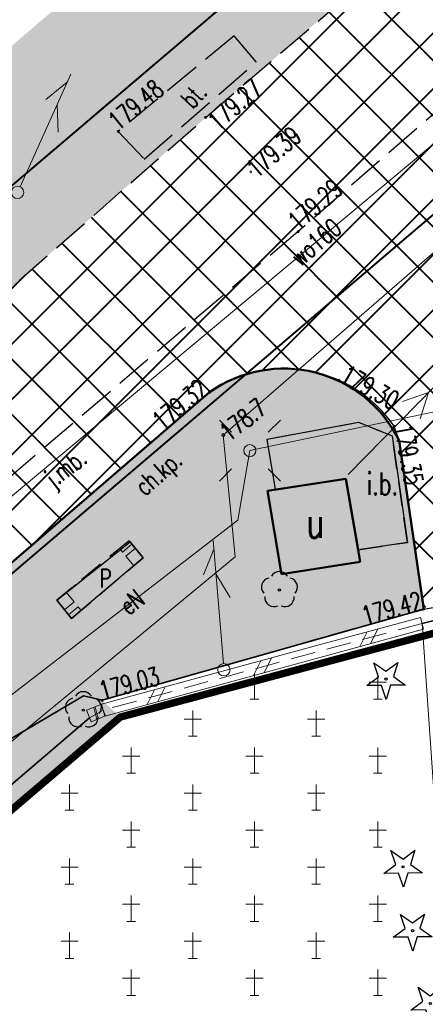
# Model space of a CAD drawing. Header units: metres. Extents: x 7429064 to 7430889, y 5709479 to 5710355.
# Tile 26 of 56: x 7429612 to 7429629, y 5709922 to 5709962. Entities that reach past the tile are written whole.
import ezdxf
from ezdxf.enums import TextEntityAlignment as Align
from ezdxf.lldxf.tags import DXFTag

# ---------------------------------------------------------------- set-up
doc = ezdxf.new("R2010")
doc.units = ezdxf.units.M
for name, pattern in [('1', [0]), ('12', [3, 1, -1, 0, -1]), ('2_BUIB12_02', [0]), ('2_KTCR02', [1.5, 1, -0.5]), ('2_KTJZ01', [2, 1.5, -0.5]), ('2_KTKR01', [0]), ('2_KTPL01', [2, 1.5, -0.5]), ('2_PTCM', [1.5, 1, -0.5]), ('3_1', [0]), ('3_14', [1, -1]), ('3_BUIB12_03', [0]), ('3_EGBU_A', [0]), ('3_KTCR02', [1.5, 1, -0.5]), ('3_KTJZ01', [2, 1.5, -0.5]), ('3_KTKR01', [0]), ('3_KTPL01', [2, 1.5, -0.5]), ('3_PTCM', [1.5, 1, -0.5]), ('4_SUPE_01', [0]), ('4_SUPT_01', [0]), ('4_SUPW_01', [0]), ('7_1', [0]), ('7_SUPE_01', [0]), ('7_SUPT_01', [0]), ('7_SUPW_01', [0]), ('8_SUPT_01', [0]), ('DASHDOT2', [0.5, 0.25, -0.125, 0, -0.125]), ('HIDDEN', [0.375, 0.25, -0.125])]:
    doc.linetypes.add(name, pattern=pattern)
doc.layers.add('_1_X-REFY', color=7, linetype='Continuous')
for name, color, linetype, lineweight in [('_aJEZDNIA_KOSTKA_KAM', 134, 'Continuous', 40), ('_aKRAW_BET_KAM', 1, 'Continuous', 50), ('_aOBRZ_BET_KAM', 86, 'Continuous', 35), ('_aZIELENIEC_USUŃ', 3, 'DASHDOT2', 20), ('_D_03_ROZBIORKI OBIEKTOW', 6, '_LIKWIDACJA', 30), ('_D_7_TEREN NIEZBEDNY DLA OB_BUD', 252, 'HIDDEN', 50), ('BUIB_E_T_5', 252, 'Continuous', 15), ('BUIB_E_T_6', 252, 'Continuous', 18), ('BUIB_L_1', 252, 'Continuous', 18), ('BUIB_L_10', 252, '2_BUIB12_02', 25), ('BUIB_L_9', 252, 'Continuous', 18), ('EGBB_E_T_0', 252, 'Continuous', 20), ('EGBB_L_0', 252, '3_EGBU_A', 50), ('GMINA_L_0', 252, '12', 35), ('KTCR_E_T_1', 252, 'Continuous', 15), ('KTCR_L_1', 252, '2_KTCR02', 30), ('KTJZ_L_0', 252, '2_KTJZ01', 30), ('KTKR_L_0', 252, '2_KTKR01', 30), ('KTOK_L_4', 252, 'Continuous', 35), ('KTPL_E_T_0', 252, 'Continuous', 15), ('KTPL_L_0', 252, '2_KTPL01', 30), ('OBOP_T_0', 82, 'Continuous', 30), ('OBOP_T_1', 82, 'Continuous', 30), ('PTCM_L_0', 252, '2_PTCM', 18), ('RTPW_T_1', 252, 'Continuous', 15), ('SUPE_E_T_3', 252, 'Continuous', 15), ('SUPE_L_3', 252, '4_SUPE_01', 18), ('SUPM_T_0', 252, 'Continuous', 15), ('SUPT_L_0', 252, '4_SUPT_01', 18), ('SUPT_L_0_a', 252, '8_SUPT_01', 18), ('SUPW_E_T_0', 252, 'Continuous', 15), ('SUPW_L_0', 252, '4_SUPW_01', 18), ('SUSM_T_0', 252, 'Continuous', 18), ('SUSM_T_3', 252, 'Continuous', 18), ('SUTT_T_0', 252, 'Continuous', 18)]:
    doc.layers.add(name, color=color, linetype=linetype, lineweight=lineweight)
doc.layers.add('DZIALKA_L_0', color=7, linetype='1', lineweight=40, true_color=0x008000)
doc.styles.add('LINIE', font='simplex.shx')
doc.styles.get("Standard").update_dxf_attribs({"font": 'simplex.shx'})
tags = doc.linetypes.add('_LIKWIDACJA', pattern='A,0,-3,["x",LINIE,S=2.54,R=0,X=-2.54,Y=-0.9],-3', length=6).pattern_tags.tags
tags[6] = DXFTag(74, 10)
pattern_1 = [(44.99999999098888, (0, 0), (0.8485281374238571, -1.334512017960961e-10), [0.5, -0.7000000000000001]), (44.99999999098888, (0.212132, -3.33627950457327e-11), (0.8485281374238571, -1.334512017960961e-10), [0.2, -1]), (44.99999999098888, (3.33627950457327e-11, 0.212132), (0.8485281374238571, -1.334512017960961e-10), [0.2, -1])]

# ---------------------------------------------------------------- blocks, each defined once
blk = doc.blocks.new('3_OBOP02_01')
at = {"linetype": 'Continuous'}
blk.add_circle((0, 0), 0.045, dxfattribs=at)
for centre, radius, start, end in [((-0.3566585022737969, 0.1158924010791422), 0.375, 102.1444654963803, 221.8600234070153), ((0, 0.3750563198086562), 0.3750000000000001, 30.14012428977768, 149.8598757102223), ((0.3566585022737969, 0.1158924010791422), 0.375, 318.1399765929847, 77.85553450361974), ((-0.2204041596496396, -0.3033835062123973), 0.3750000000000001, 174.1481822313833, 293.8542284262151), ((0.2204041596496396, -0.3033835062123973), 0.3750000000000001, 246.145771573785, 5.851817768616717)]:
    blk.add_arc(centre, radius, start, end, dxfattribs=at)
blk = doc.blocks.new('3_OBOP01_01')
at = {"linetype": 'Continuous'}
for p, q in [((-0.3012, 0.09375), (-0.4937, 0.6621)), ((-0.4937, 0.6621), (-0.0039, 0.31545)), ((-0.0039, 0.31545), (0.4771, 0.67415)), ((0.4771, 0.67415), (0.2988, 0.1012)), ((-0.78225, -0.26495), (-0.3012, 0.09375)), ((0.2988, 0.1012), (0.7886, -0.24545)), ((-0.18225, -0.2575), (-0.78225, -0.26495)), ((0.01025, -0.82585), (-0.18225, -0.2575)), ((0.1886, -0.2529), (0.01025, -0.82585)), ((0.7886, -0.24545), (0.1886, -0.2529))]:
    blk.add_line(p, q, dxfattribs=at)
blk.add_circle((0, 0), 0.045, dxfattribs=at)
blk = doc.blocks.new('3_PTCM01')
at = {"linetype": 'Continuous'}
for p, q in [((0, 0.525), (0, -0.525)), ((0.35, 0.175), (-0.35, 0.175)), ((-0.175, -0.525), (0.175, -0.525))]:
    blk.add_line(p, q, dxfattribs=at)
blk = doc.blocks.new('3_RTPW02')
at = {"linetype": 'Continuous'}
blk.add_circle((0, 0), 0.045, dxfattribs=at)
blk = doc.blocks.new('7_SUSM04_01')
at = {"linetype": 'Continuous'}
blk.add_circle((0, 0), 0.25, dxfattribs=at)
blk = doc.blocks.new('7_SUSM01')
at = {"linetype": 'Continuous'}
for p, q in [((-0.7424899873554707, 0.7424899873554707), (-1.237459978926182, 1.237459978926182)), ((0.7424899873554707, 0.7424899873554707), (1.237459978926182, 1.237459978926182)), ((-0.7424899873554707, -0.7424899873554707), (-1.237459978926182, -1.237459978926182)), ((0.7424899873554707, -0.7424899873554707), (1.237459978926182, -1.237459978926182))]:
    blk.add_line(p, q, dxfattribs=at)
blk.add_circle((0, 0), 0.2449999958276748, dxfattribs=at)
blk = doc.blocks.new('7_SUPS01_07')
at = {"linetype": 'Continuous'}
blk.add_circle((0, 0), 0.0625, dxfattribs=at)
blk = doc.blocks.new('X-ref_MDCP_Szara')
at = {"layer": 'BUIB_L_1', "linetype": '3_1'}
for p, q in [((7429624.294331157, 5709936.857887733), (7429628.604331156, 5709938.031221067)), ((7429628.604331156, 5709938.031221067), (7429628.735668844, 5709937.548778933)), ((7429624.425668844, 5709936.3754456), (7429628.735668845, 5709937.548778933)), ((7429626.580668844, 5709936.962112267), (7429626.880331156, 5709937.561887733)), ((7429626.149668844, 5709936.844778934), (7429626.449331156, 5709937.4445544)), ((7429619.984331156, 5709935.6845544), (7429624.294331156, 5709936.857887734)), ((7429620.115668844, 5709935.202112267), (7429624.425668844, 5709936.375445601)), ((7429622.270668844, 5709935.788778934), (7429622.570331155, 5709936.3885544)), ((7429621.839668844, 5709935.671445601), (7429622.139331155, 5709936.271221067)), ((7429615.674331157, 5709934.511221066), (7429619.984331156, 5709935.6845544)), ((7429615.805668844, 5709934.028778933), (7429620.115668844, 5709935.202112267)), ((7429617.960668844, 5709934.6154456), (7429618.260331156, 5709935.215221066)), ((7429617.529668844, 5709934.498112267), (7429617.829331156, 5709935.097887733)), ((7429615.068778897, 5709934.266925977), (7429615.645825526, 5709934.501584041)), ((7429615.487946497, 5709933.897621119), (7429615.357302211, 5709934.384255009)), ((7429615.54565116, 5709933.921086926), (7429615.415006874, 5709934.407720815)), ((7429615.645825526, 5709934.501584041), (7429615.834174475, 5709934.038415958)), ((7429615.674331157, 5709934.511221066), (7429615.805668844, 5709934.028778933)), ((7429615.068778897, 5709934.266925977), (7429615.257127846, 5709933.803757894)), ((7429615.257127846, 5709933.803757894), (7429615.834174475, 5709934.038415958))]:
    blk.add_line(p, q, dxfattribs=at)
at = {"layer": 'BUIB_L_10', "linetype": '3_BUIB12_03'}
for p, q in [((7429622.39, 5709945.26), (7429626.09, 5709945.94)), ((7429626.09, 5709945.94), (7429627.46, 5709945.39)), ((7429622.73, 5709943.21), (7429622.39, 5709945.26)), ((7429627.46, 5709945.39), (7429628.08, 5709941.07)), ((7429625.58, 5709943.65), (7429622.73, 5709943.21)), ((7429626.08, 5709940.77), (7429625.58, 5709943.65)), ((7429628.08, 5709941.07), (7429626.08, 5709940.77))]:
    blk.add_line(p, q, dxfattribs=at)
at = {"layer": 'BUIB_L_9', "linetype": '3_1'}
for p, q in [((7429616.017689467, 5709940.504754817), (7429616.79, 5709941.14)), ((7429616.407256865, 5709940.818273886), (7429616.79, 5709941.14)), ((7429616.79, 5709941.14), (7429617.022, 5709940.864)), ((7429616.79, 5709941.14), (7429616.906, 5709941.001999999)), ((7429616.523256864, 5709940.680273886), (7429616.407256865, 5709940.818273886)), ((7429616.906, 5709941.001999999), (7429616.523256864, 5709940.680273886)), ((7429616.665362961, 5709940.509047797), (7429617.047205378, 5709940.831842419)), ((7429617.047205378, 5709940.831842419), (7429617.37, 5709940.45)), ((7429617.37, 5709940.45), (7429616.606315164, 5709939.804410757)), ((7429616.988157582, 5709940.127205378), (7429616.665362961, 5709940.509047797)), ((7429617.37, 5709940.45), (7429616.988157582, 5709940.127205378)), ((7429617.138, 5709940.726), (7429617.37, 5709940.45)), ((7429614.965385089, 5709939.63920753), (7429615.631534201, 5709940.187132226)), ((7429613.86, 5709938.73), (7429614.632310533, 5709939.365245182)), ((7429616.272719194, 5709939.522401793), (7429615.605527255, 5709938.958383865)), ((7429613.86, 5709938.73), (7429614.246155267, 5709939.047622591)), ((7429614.246155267, 5709939.047622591), (7429614.563777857, 5709938.661467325)), ((7429614.1, 5709938.434), (7429613.86, 5709938.73)), ((7429614.177622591, 5709938.343844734), (7429613.86, 5709938.73)), ((7429614.563777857, 5709938.661467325), (7429614.177622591, 5709938.343844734)), ((7429614.34, 5709938.138), (7429614.728377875, 5709938.45290098)), ((7429615.223684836, 5709938.635589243), (7429614.46, 5709937.99)), ((7429614.728377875, 5709938.45290098), (7429614.848377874, 5709938.30490098)), ((7429614.46, 5709937.99), (7429614.22, 5709938.286)), ((7429614.46, 5709937.99), (7429614.34, 5709938.138)), ((7429614.848377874, 5709938.30490098), (7429614.46, 5709937.99))]:
    blk.add_line(p, q, dxfattribs=at)
at = {"layer": 'DZIALKA_L_0', "linetype": '1'}
for p, q in [((7429660.24, 5709996.55), (7429435.86, 5709805.65)), ((7429408.88, 5709766.76), (7429668.8, 5709988.15))]:
    blk.add_line(p, q, dxfattribs=at)
at = {"layer": 'EGBB_L_0', "linetype": '3_EGBU_A'}
for p, q in [((7429625.58, 5709943.65), (7429622.41, 5709943.16)), ((7429626.08, 5709940.77), (7429625.58, 5709943.65)), ((7429622.41, 5709943.16), (7429622.973491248, 5709939.77791047))]:
    blk.add_line(p, q, dxfattribs=at)
at = {"layer": 'EGBB_L_0'}
for p, q in [((7429626.16, 5709940.28), (7429626.08, 5709940.77)), ((7429622.973491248, 5709939.77791047), (7429626.16, 5709940.28))]:
    blk.add_line(p, q, dxfattribs=at)
at = {"layer": 'GMINA_L_0', "linetype": '12'}
blk.add_line((7429435.86, 5709805.65), (7429660.24, 5709996.55), dxfattribs=at)
at = {"layer": 'KTCR_L_1', "linetype": '3_KTCR02'}
for p, q in [((7429620.05124842, 5709947.15434739), (7429610.85182464, 5709939.2360167)), ((7429622.39, 5709945.26), (7429626.09, 5709945.94)), ((7429626.09, 5709945.94), (7429627.46, 5709945.39)), ((7429627.73886998, 5709945.20025146), (7429627.54025246, 5709945.77709201)), ((7429622.73, 5709943.21), (7429622.39, 5709945.26)), ((7429628.08, 5709941.07), (7429627.46, 5709945.39)), ((7429628.74, 5709938.37), (7429627.73886998, 5709945.20025146)), ((7429622.41, 5709943.16), (7429622.73, 5709943.21)), ((7429622.973491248, 5709939.77791047), (7429622.41, 5709943.16)), ((7429616.79, 5709941.14), (7429613.86, 5709938.73)), ((7429617.37, 5709940.45), (7429616.79, 5709941.14)), ((7429626.08, 5709940.77), (7429628.08, 5709941.07)), ((7429626.16, 5709940.28), (7429626.08, 5709940.77)), ((7429614.46, 5709937.99), (7429617.37, 5709940.45)), ((7429626.16, 5709940.28), (7429622.973491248, 5709939.77791047)), ((7429613.86, 5709938.73), (7429614.46, 5709937.99)), ((7429628.74, 5709938.37), (7429615.7, 5709934.67)), ((7429614.94, 5709934.85), (7429607.35, 5709930.37)), ((7429615.7, 5709934.67), (7429614.94, 5709934.85))]:
    blk.add_line(p, q, dxfattribs=at)
blk.add_arc((7429623.107232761, 5709942.721815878), 5.383899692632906, 34.57495280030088, 124.5841067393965, dxfattribs=at)
at = {"layer": 'KTJZ_L_0', "linetype": '3_KTJZ01'}
for p, q in [((7429619.9, 5709958.3), (7429642.8, 5709977.93)), ((7429646.58, 5709973.58), (7429623.65, 5709953.67)), ((7429597.29, 5709938.53), (7429619.9, 5709958.3)), ((7429623.65, 5709953.67), (7429600.82, 5709934.24))]:
    blk.add_line(p, q, dxfattribs=at)
at = {"layer": 'KTKR_L_0', "linetype": '3_KTKR01'}
for p, q in [((7429620.05124842, 5709947.15434739), (7429610.85182464, 5709939.2360167)), ((7429627.73886998, 5709945.20025146), (7429627.54025246, 5709945.77709201)), ((7429628.74, 5709938.37), (7429627.73886998, 5709945.20025146))]:
    blk.add_line(p, q, dxfattribs=at)
for centre, radius, start, end in [((7429623.10723276, 5709942.721815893), 5.383899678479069, 65.9597113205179, 124.5841067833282), ((7429623.107232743, 5709942.721815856), 5.383899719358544, 34.57495284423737, 65.9597113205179)]:
    blk.add_arc(centre, radius, start, end, dxfattribs=at)
at = {"layer": 'KTOK_L_4'}
for p, q in [((7429628.67, 5709937.79), (7429630.72, 5709938.3)), ((7429609.73125, 5709929.3025), (7429615.19, 5709933.96))]:
    blk.add_line(p, q, dxfattribs=at)
at = {"layer": 'KTPL_L_0', "linetype": '3_KTPL01'}
for p, q in [((7429646.58, 5709973.58), (7429623.65, 5709953.67)), ((7429621.05, 5709961.6), (7429616.35, 5709957.73)), ((7429621.95, 5709960.55), (7429621.05, 5709961.6)), ((7429617.41, 5709956.61), (7429621.95, 5709960.55)), ((7429616.35, 5709957.73), (7429617.41, 5709956.61)), ((7429623.65, 5709953.67), (7429600.82, 5709934.24)), ((7429620.05124842, 5709947.15434739), (7429610.85182464, 5709939.2360167)), ((7429627.73886998, 5709945.20025146), (7429627.54025246, 5709945.77709201)), ((7429627.73886998, 5709945.20025146), (7429628.74, 5709938.37)), ((7429628.74, 5709938.37), (7429630.65088001, 5709938.71813574))]:
    blk.add_line(p, q, dxfattribs=at)
for centre, radius, start, end in [((7429623.10723276, 5709942.721815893), 5.383899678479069, 65.9597113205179, 124.5841067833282), ((7429623.107232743, 5709942.721815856), 5.383899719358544, 34.57495284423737, 65.9597113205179)]:
    blk.add_arc(centre, radius, start, end, dxfattribs=at)
at = {"layer": 'PTCM_L_0', "linetype": '3_PTCM'}
for p, q in [((7429628.67, 5709937.79), (7429615.74, 5709934.27)), ((7429615.19, 5709933.96), (7429584.139015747, 5709907.466762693)), ((7429615.74, 5709934.27), (7429615.19, 5709933.96))]:
    blk.add_line(p, q, dxfattribs=at)
at = {"layer": 'PTCM_L_0', "linetype": '3_14'}
blk.add_line((7429629.76726283, 5709921.99440707), (7429628.67, 5709937.79), dxfattribs=at)
at = {"layer": 'SUPE_L_3', "linetype": '7_SUPE_01'}
for p, q in [((7429621.686, 5709944.79), (7429634.65, 5709947.52)), ((7429629.180066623, 5709947.390435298), (7429625.682379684, 5709943.817455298)), ((7429628.935228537, 5709947.140326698), (7429627.878393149, 5709946.775499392)), ((7429628.935228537, 5709947.140326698), (7429628.59298915, 5709946.075962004)), ((7429621.2, 5709941.97), (7429621.686, 5709944.79)), ((7429596.75, 5709923.11), (7429621.2, 5709941.97))]:
    blk.add_line(p, q, dxfattribs=at)
at = {"layer": 'SUPT_L_0', "linetype": '7_SUPT_01'}
for p, q in [((7429620.61, 5709945.42), (7429663.5, 5709982.64)), ((7429621.09, 5709940.49), (7429620.61, 5709945.42)), ((7429620.199402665, 5709941.14147914), (7429620.619019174, 5709936.159118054)), ((7429620.228775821, 5709940.792713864), (7429619.814463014, 5709939.754279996)), ((7429588.15, 5709913.29), (7429621.09, 5709940.49)), ((7429620.312699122, 5709939.796241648), (7429620.894858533, 5709938.841731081))]:
    blk.add_line(p, q, dxfattribs=at)
at = {"layer": 'SUPT_L_0_a', "linetype": '8_SUPT_01'}
for p, q in [((7429612.372809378, 5709955.487882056), (7429614.428996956, 5709960.045523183)), ((7429613.418062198, 5709959.020578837), (7429614.285063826, 5709959.726488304)), ((7429613.918352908, 5709957.697813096), (7429613.87382631, 5709958.814960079))]:
    blk.add_line(p, q, dxfattribs=at)
at = {"layer": 'SUPW_L_0', "linetype": '7_SUPW_01'}
blk.add_line((7429593.18, 5709927.23), (7429658.72, 5709981.89), dxfattribs=at)
at = {"layer": 'SUPW_L_0', "linetype": '7_1'}
blk.add_line((7429593.18, 5709927.23), (7429658.72, 5709981.89), dxfattribs=at)
at = {"layer": 'OBOP_T_0'}
for p in [(7429627.20889324, 5709935.53102117), (7429627.90346208, 5709927.91842379), (7429628.28885558, 5709925.33007922), (7429629.005, 5709922.38)]:
    blk.add_blockref('3_OBOP01_01', p, dxfattribs=at)
at = {"layer": 'OBOP_T_1'}
for p in [(7429622.88929048, 5709939.14357498), (7429614.9393206, 5709934.26988518)]:
    blk.add_blockref('3_OBOP02_01', p, dxfattribs=at)
at = {"layer": 'PTCM_L_0'}
for p in [(7429621.88233603, 5709935.23559749), (7429626.88233603, 5709935.23559749), (7429619.38233603, 5709933.73559749), (7429624.38233603, 5709933.73559749), (7429616.88233603, 5709932.23559749), (7429621.88233603, 5709932.23559749), (7429626.88233603, 5709932.23559749), (7429614.38233603, 5709930.73559749), (7429619.38233603, 5709930.73559749), (7429624.38233603, 5709930.73559749), (7429616.88233603, 5709929.23559749), (7429621.88233603, 5709929.23559749), (7429626.88233603, 5709929.23559749), (7429614.38233603, 5709927.73559749), (7429619.38233603, 5709927.73559749), (7429624.38233603, 5709927.73559749), (7429616.88233603, 5709926.23559749), (7429621.88233603, 5709926.23559749), (7429626.88233603, 5709926.23559749), (7429614.38233603, 5709924.73559749), (7429619.38233603, 5709924.73559749), (7429624.38233603, 5709924.73559749), (7429616.88233603, 5709923.23559749), (7429621.88233603, 5709923.23559749), (7429626.88233603, 5709923.23559749)]:
    blk.add_blockref('3_PTCM01', p, dxfattribs=at)
at = {"layer": 'RTPW_T_1'}
for p in [(7429619.9, 5709958.3), (7429616.35, 5709957.73), (7429621.73, 5709956.09), (7429623.65, 5709953.67), (7429625.30052, 5709947.63871195), (7429620.05124842, 5709947.15434739), (7429627.54025246, 5709945.77709201), (7429628.74, 5709938.37), (7429615.7, 5709934.67)]:
    blk.add_blockref('3_RTPW02', p, dxfattribs=at)
at = {"layer": 'SUPM_T_0'}
blk.add_blockref('7_SUSM04_01', (7429612.27, 5709955.26), dxfattribs=at)
at = {"layer": 'SUSM_T_0'}
blk.add_blockref('7_SUSM01', (7429621.69, 5709944.79), dxfattribs=at)
at = {"layer": 'SUSM_T_3'}
blk.add_blockref('7_SUSM04_01', (7429620.64, 5709935.91), dxfattribs=at)
at = {"layer": 'SUTT_T_0'}
blk.add_blockref('7_SUPS01_07', (7429620.61, 5709945.42), dxfattribs=at)
at = {"layer": 'BUIB_E_T_5', "width": 0.7}
blk.add_text('P', height=0.75, dxfattribs=at).set_placement((7429615.836953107, 5709939.612793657), align=Align.MIDDLE)
at = {"layer": 'BUIB_E_T_6', "width": 0.7}
blk.add_text('i.b.', height=0.8999999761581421, dxfattribs=at).set_placement((7429626.429727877, 5709943.447740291), align=Align.MIDDLE_LEFT)
at = {"layer": 'EGBB_E_T_0', "width": 0.7}
blk.add_text('u', height=1.25, dxfattribs=at).set_placement((7429624.34200525, 5709941.885266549), align=Align.MIDDLE)
at = {"layer": 'KTCR_E_T_1', "width": 0.7}
blk.add_text('ch.kp.', height=0.75, rotation=41.55234738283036, dxfattribs=at).set_placement((7429618.0538925, 5709943.79912282), align=Align.MIDDLE)
at = {"layer": 'KTPL_E_T_0', "width": 0.7}
for s, rotation, p in [('bt.', 46.16914545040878, (7429619.41051536, 5709959.19827494)), ('j.mb.', 37.81574213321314, (7429614.273158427, 5709944.013858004))]:
    blk.add_text(s, height=0.75, rotation=rotation, dxfattribs=at).set_placement(p, align=Align.MIDDLE)
at = {"layer": 'RTPW_T_1', "width": 0.7}
for s, rotation, p in [('179.48', 39.50905531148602, (7429616.35, 5709957.73)), ('179.29', 40.96760122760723, (7429623.65, 5709953.67)), ('179.30', 330.4612486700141, (7429625.30052, 5709947.63871195)), ('179.35', 280.6037295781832, (7429627.54025246, 5709945.77709201)), ('179.03', 14.95840479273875, (7429615.7, 5709934.67))]:
    blk.add_text(s, height=0.75, rotation=rotation, dxfattribs=at).set_placement(p)
blk.add_text('179.27', height=0.75, rotation=40.60336089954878, dxfattribs=at).set_placement((7429619.9, 5709958.3), align=Align.TOP_LEFT)
blk.add_text('179.39', height=0.75, rotation=40.94921435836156, dxfattribs=at).set_placement((7429621.73, 5709956.09), align=Align.MIDDLE_LEFT)
for s, rotation, p in [('179.32', 39.2594255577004, (7429620.05124842, 5709947.15434739)), ('179.42', 15.36351697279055, (7429628.74, 5709938.37))]:
    blk.add_text(s, height=0.75, rotation=rotation, dxfattribs=at).set_placement(p, align=Align.RIGHT)
at = {"layer": 'SUPE_E_T_3', "width": 0.7}
blk.add_text('eN', height=0.75, rotation=37.64553381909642, dxfattribs=at).set_placement((7429616.90641459, 5709938.65805641), align=Align.MIDDLE)
at = {"layer": 'SUPW_E_T_0', "width": 0.7}
blk.add_text('wo160', height=0.75, rotation=39.82791586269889, dxfattribs=at).set_placement((7429624.36666725, 5709953.23950918), align=Align.MIDDLE)
at = {"layer": 'SUTT_T_0', "width": 0.7}
blk.add_text('178.7', height=0.75, rotation=37.892349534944, dxfattribs=at).set_placement((7429620.61, 5709945.42), align=Align.MIDDLE_LEFT)

msp = doc.modelspace()

# ---------------------------------------------------------------- hatches: boundary and pattern name
at = {"layer": '_aJEZDNIA_KOSTKA_KAM'}
h = msp.add_hatch(dxfattribs=at)
h.set_pattern_fill('ANSI37', color=256, scale=0.5, angle=-9.011122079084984e-09)
h.set_pattern_definition([(44.99999999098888, (0, 0), (-1.122532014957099, 1.122532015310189), []), (134.9999999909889, (0, 0), (-1.122532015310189, -1.122532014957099), [])])
edge = h.paths.add_edge_path()
edge.add_line((7429592.12, 5709927), (7429593.824960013, 5709925.936907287))
edge.add_line((7429593.824960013, 5709925.936907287), (7429594.340000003, 5709927.290000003))
edge.add_line((7429594.340000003, 5709927.290000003), (7429610.88593046, 5709939.265373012))
edge.add_line((7429610.88593046, 5709939.265373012), (7429620.051248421, 5709947.154347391))
edge.add_arc((7429623.065855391, 5709942.915123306), 5.201814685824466, 26.058870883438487, 125.41748274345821, ccw=False)
edge.add_line((7429627.73886998, 5709945.20025146), (7429628.733473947, 5709938.41452427))
edge.add_line((7429628.733473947, 5709938.41452427), (7429636.109617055, 5709939.69628593))
edge.add_line((7429636.109617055, 5709939.69628593), (7429632.643889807, 5709954.416377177))
edge.add_arc((7429636.936475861, 5709955.134482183), 4.352237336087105, 122.62528015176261, 189.4970455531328, ccw=False)
edge.add_line((7429634.59, 5709958.8), (7429657.029989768, 5709978.124751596))
edge.add_arc((7429664.58937796, 5709978.879201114), 7.596943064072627, 132.938191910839, 185.6994166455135, ccw=False)
edge.add_line((7429659.41427188, 5709984.44083945), (7429669.51, 5709993.15))
edge.add_line((7429669.51, 5709993.15), (7429691.93, 5710012.33))
edge.add_line((7429691.93, 5710012.33), (7429715.16, 5710032.17))
edge.add_line((7429715.16, 5710032.17), (7429737.95, 5710051.59))
edge.add_line((7429737.95, 5710051.59), (7429760.82, 5710071.04))
edge.add_line((7429760.82, 5710071.04), (7429783.6, 5710090.37))
edge.add_line((7429783.6, 5710090.37), (7429806.63, 5710109.92))
edge.add_line((7429806.63, 5710109.92), (7429826.56, 5710126.88))
edge.add_line((7429826.56, 5710126.88), (7429828.56, 5710128.54))
edge.add_line((7429828.56, 5710128.54), (7429836.26, 5710135.25))
edge.add_line((7429836.26, 5710135.25), (7429850.120281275, 5710146.752233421))
edge.add_line((7429850.120281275, 5710146.752233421), (7429846.155967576, 5710151.523859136))
edge.add_line((7429846.155967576, 5710151.523859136), (7429845.61, 5710151.08))
edge.add_line((7429845.61, 5710151.08), (7429825.38, 5710133.7))
edge.add_line((7429825.38, 5710133.7), (7429802.62, 5710114.32))
edge.add_line((7429802.62, 5710114.32), (7429779.71, 5710094.98))
edge.add_line((7429779.71, 5710094.98), (7429756.74, 5710075.42))
edge.add_line((7429756.74, 5710075.42), (7429734.06, 5710056.12))
edge.add_line((7429734.06, 5710056.12), (7429710.93, 5710036.44))
edge.add_line((7429710.93, 5710036.44), (7429687.8, 5710017.54))
edge.add_line((7429687.8, 5710017.54), (7429686.917194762, 5710016.76188767))
edge.add_line((7429686.917194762, 5710016.76188767), (7429665.37, 5709997.77))
edge.add_line((7429665.37, 5709997.77), (7429642.8, 5709977.93))
edge.add_line((7429642.8, 5709977.93), (7429619.9, 5709958.3))
edge.add_line((7429619.9, 5709958.3), (7429597.29, 5709938.53))
edge.add_line((7429597.29, 5709938.53), (7429574.65, 5709918.88))
edge.add_line((7429574.65, 5709918.88), (7429552.03, 5709899.39))
edge.add_line((7429552.03, 5709899.39), (7429529.05, 5709879.87))
edge.add_line((7429529.05, 5709879.87), (7429506.56, 5709860.17))
edge.add_line((7429506.56, 5709860.17), (7429483.74, 5709840.87))
edge.add_line((7429483.74, 5709840.87), (7429460.73, 5709821.22))
edge.add_line((7429460.73, 5709821.22), (7429437.99, 5709801.8))
edge.add_line((7429437.99, 5709801.8), (7429414.99, 5709782.12))
edge.add_line((7429414.99, 5709782.12), (7429392.27, 5709762.91))
edge.add_line((7429392.27, 5709762.91), (7429369.53, 5709743.52))
edge.add_line((7429369.53, 5709743.52), (7429346.53, 5709723.92))
edge.add_line((7429346.53, 5709723.92), (7429323.43, 5709704.88))
edge.add_line((7429323.43, 5709704.88), (7429311.67, 5709696.57))
edge.add_line((7429311.67, 5709696.57), (7429298.95, 5709689.48))
edge.add_line((7429298.95, 5709689.48), (7429285.66, 5709683.98))
edge.add_line((7429285.66, 5709683.98), (7429272.11, 5709678.71))
edge.add_line((7429272.11, 5709678.71), (7429244.04, 5709668.13))
edge.add_line((7429244.04, 5709668.13), (7429240.334306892, 5709666.768483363))
edge.add_line((7429240.334306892, 5709666.768483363), (7429242.158576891, 5709661.925551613))
edge.add_line((7429242.158576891, 5709661.925551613), (7429245.41, 5709663.13))
edge.add_line((7429245.41, 5709663.13), (7429273.94, 5709673.32))
edge.add_line((7429273.94, 5709673.32), (7429288.64, 5709678.65))
edge.add_line((7429288.64, 5709678.65), (7429301.05, 5709684.05))
edge.add_line((7429301.05, 5709684.05), (7429314.78, 5709691.65))
edge.add_line((7429314.78, 5709691.65), (7429327.24, 5709700.43))
edge.add_line((7429327.24, 5709700.43), (7429350.04, 5709719.88))
edge.add_line((7429350.04, 5709719.88), (7429372.8, 5709739.82))
edge.add_line((7429372.8, 5709739.82), (7429395.23, 5709758.92))
edge.add_line((7429395.23, 5709758.92), (7429418.51, 5709778.57))
edge.add_line((7429418.51, 5709778.57), (7429441.05, 5709797.87))
edge.add_line((7429441.05, 5709797.87), (7429463.98, 5709817.21))
edge.add_line((7429463.98, 5709817.21), (7429487.22, 5709837.17))
edge.add_line((7429487.22, 5709837.17), (7429509.69, 5709856.19))
edge.add_line((7429509.69, 5709856.19), (7429532.61, 5709875.86))
edge.add_line((7429532.61, 5709875.86), (7429555.27, 5709895.38))
edge.add_line((7429555.27, 5709895.38), (7429578.03, 5709914.93))
edge.add_line((7429578.03, 5709914.93), (7429592.12, 5709927))
at = {"layer": '_aOBRZ_BET_KAM'}
h = msp.add_hatch(dxfattribs=at)
h.set_pattern_fill('SQUARE', color=256, scale=0.2, angle=45)
h.set_pattern_definition([(45, (0, 0), (-0.4490128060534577, 0.4490128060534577), [0.635, -0.635]), (135, (0, 0), (-0.4490128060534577, -0.4490128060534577), [0.635, -0.635])])
h.paths.add_polyline_path([(7429627.73886998, 5709945.20025146, 0.4629049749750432), (7429620.051248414, 5709947.154347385), (7429610.85182464, 5709939.2360167), (7429601.99, 5709932.78), (7429594.339999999, 5709927.29, 0.2003880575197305), (7429593.809961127, 5709926.300146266, 0.2315685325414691), (7429594.297030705, 5709925.061529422), (7429596.16, 5709923.08), (7429582.04, 5709911.09), (7429579.99, 5709909.35), (7429566.34, 5709897.65), (7429564.3, 5709895.97), (7429554.24, 5709887.33), (7429547.82, 5709881.85), (7429536.08, 5709871.83), (7429534.33387725, 5709870.45983811), (7429532.23558012, 5709868.67748365), (7429532.12578084, 5709868.47735134), (7429512.65, 5709851.89), (7429507.64558764, 5709847.73988706), (7429506.45, 5709846.58), (7429504.4, 5709844.89), (7429498.40322301, 5709839.75950506), (7429490.7, 5709833.22), (7429478.49921237, 5709823.00718353), (7429476.3709754, 5709821.16479242), (7429476.07129772, 5709820.83444968), (7429466.86877871, 5709813.00412206), (7429460.80360055, 5709807.94732418), (7429457.6462998, 5709805.13377), (7429448.31394828, 5709797.13329143), (7429447.30462491, 5709796.41217044), (7429445.12638405, 5709794.56972678), (7429443.95, 5709793.46), (7429417.59875735, 5709771.14883287), (7429410.91415888, 5709765.49133328), (7429408.60602301, 5709763.5387438), (7429409.30778848, 5709761.89934035), (7429411.97556478, 5709764.22233896), (7429418.83010284, 5709769.95002294), (7429421.341302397, 5709772.061091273), (7429423.16, 5709773.59), (7429430.704715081, 5709779.980799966), (7429431.62977915, 5709780.7643815), (7429440.154070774, 5709787.974814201), (7429447.89659106, 5709794.57263478), (7429449.346479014, 5709795.813440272), (7429458.653726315, 5709803.778527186), (7429475.94378464, 5709818.44411192), (7429477.18275951, 5709819.51550384), (7429488.17385546, 5709828.8378361), (7429499.472397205, 5709838.456189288), (7429508.78700984, 5709846.46097618), (7429518.16945783, 5709854.37149922), (7429537.21, 5709870.45), (7429552.37, 5709883.47), (7429559.88, 5709889.87), (7429582.89, 5709909.51), (7429597.37457841, 5709921.8700682), (7429607.35, 5709930.37), (7429614.94, 5709934.85), (7429615.7, 5709934.67), (7429628.74, 5709938.37)])
h.paths.add_polyline_path([(7429610.800065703, 5709936.02183716), (7429603.28, 5709930.71), (7429598.519347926, 5709927.312056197, -0.2278146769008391), (7429595.49926933, 5709927.16887369), (7429602.37, 5709932.09), (7429611.468570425, 5709938.56660721, -0.3579752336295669)], flags=16)
at = {"layer": '_aZIELENIEC_USUŃ'}
h = msp.add_hatch(dxfattribs=at)
h.set_pattern_fill('GOST_GLASS', color=256, scale=0.1, angle=-9.011122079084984e-09)
h.set_pattern_definition(pattern_1)
h.paths.add_polyline_path([(7429779.71, 5710094.98), (7429802.62, 5710114.32), (7429825.38, 5710133.7), (7429836.536248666, 5710143.284557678), (7429832.683625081, 5710147.768940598), (7429817.639926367, 5710135.041849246), (7429807.072882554, 5710127.149931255), (7429792.226078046, 5710114.589414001), (7429787.645431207, 5710110.714149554), (7429745.488354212, 5710075.048919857), (7429742.575376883, 5710070.750715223), (7429737.994730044, 5710066.875450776), (7429733.273295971, 5710064.714881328), (7429730.023122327, 5710061.965208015), (7429723.152151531, 5710056.152310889), (7429708.541998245, 5710043.79200249), (7429705.63880897, 5710039.503959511), (7429701.018120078, 5710035.675329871), (7429696.38977069, 5710033.393566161), (7429670.824134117, 5710011.512872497, -0.03109876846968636), (7429668.5214204, 5710009.777873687), (7429663.871844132, 5710006.70808353, -0.0707233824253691), (7429659.877834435, 5710004.816441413), (7429654.26868161, 5710003.074502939, 0.1020465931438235), (7429644.967675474, 5709997.938870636), (7429633.493234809, 5709988.11831638), (7429620.221269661, 5709969.44612355), (7429616.276596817, 5709964.827629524), (7429495.944556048, 5709861.839835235), (7429436.082403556, 5709811.047120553), (7429430.492772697, 5709806.304348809), (7429331.241515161, 5709722.09019018, -0.06814523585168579), (7429283.150911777, 5709691.432311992), (7429269.637280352, 5709685.611905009), (7429250.579198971, 5709677.923612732), (7429243.69330072, 5709669.592473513), (7429240.472463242, 5709666.819243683), (7429244.04, 5709668.13), (7429272.11, 5709678.71), (7429285.66, 5709683.98), (7429298.95, 5709689.48), (7429311.67, 5709696.57), (7429323.43, 5709704.88), (7429346.53, 5709723.92), (7429369.53, 5709743.52), (7429392.27, 5709762.91), (7429414.99, 5709782.12), (7429437.99, 5709801.8), (7429460.73, 5709821.22), (7429483.74, 5709840.87), (7429506.56, 5709860.17), (7429529.05, 5709879.87), (7429552.03, 5709899.39), (7429574.65, 5709918.88), (7429597.29, 5709938.53), (7429619.9, 5709958.3), (7429642.8, 5709977.93), (7429665.37, 5709997.77), (7429686.917194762, 5710016.76188767), (7429687.8, 5710017.54), (7429710.93, 5710036.44), (7429734.06, 5710056.12), (7429756.74, 5710075.42)])
h = msp.add_hatch(dxfattribs=at)
h.set_pattern_fill('GOST_GLASS', color=256, scale=0.1, angle=-9.011122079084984e-09)
h.set_pattern_definition(pattern_1)
h.paths.add_polyline_path([(7429410.91415888, 5709765.49133328), (7429417.59875735, 5709771.14883287), (7429416.02728199, 5709772.4472943), (7429412.6093709, 5709773.589443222), (7429395.23, 5709758.92), (7429372.8, 5709739.82), (7429350.04, 5709719.88), (7429327.24, 5709700.43), (7429316.117511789, 5709692.59248423, 0.0341375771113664), (7429340.816845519, 5709710.805109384), (7429355.798986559, 5709723.517375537), (7429398.724881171, 5709759.939766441), (7429403.599282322, 5709762.048736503), (7429404.585609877, 5709757.694649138), (7429410.711229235, 5709758.424593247), (7429616.43791595, 5709933.990754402), (7429615.7, 5709934.67), (7429614.94, 5709934.85), (7429607.35, 5709930.37), (7429597.37457841, 5709921.8700682), (7429582.89, 5709909.51), (7429559.88, 5709889.87), (7429552.37, 5709883.47), (7429537.21, 5709870.45), (7429518.16945783, 5709854.37149922), (7429508.78700984, 5709846.46097618), (7429499.472397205, 5709838.456189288), (7429488.17385546, 5709828.8378361), (7429477.18275951, 5709819.51550384), (7429475.94378464, 5709818.44411192), (7429458.653726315, 5709803.778527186), (7429449.346479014, 5709795.813440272), (7429447.89659106, 5709794.57263478), (7429440.154070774, 5709787.974814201), (7429431.62977915, 5709780.7643815), (7429430.704715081, 5709779.980799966), (7429423.16, 5709773.59), (7429421.341302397, 5709772.061091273), (7429418.83010284, 5709769.95002294), (7429411.97556478, 5709764.22233896), (7429409.30778848, 5709761.89934035), (7429408.60602301, 5709763.5387438)], flags=17)

# ---------------------------------------------------------------- linework, layer by layer
at = {"layer": '_aKRAW_BET_KAM', "flags": 128}
msp.add_lwpolyline([(7429582.04, 5709911.09), (7429596.16, 5709923.08), (7429594.141194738, 5709925.227282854, -0.1922714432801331), (7429593.809961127, 5709926.300146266, -0.2003880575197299), (7429594.339999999, 5709927.29), (7429601.99, 5709932.78), (7429610.85182464, 5709939.2360167), (7429620.051248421, 5709947.154347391), (7429620.051248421, 5709947.15434739, -0.4629049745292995), (7429627.73886998, 5709945.20025146), (7429628.74, 5709938.37)], format="xyb", dxfattribs=at)
at = {"layer": '_aOBRZ_BET_KAM', "flags": 128}
msp.add_lwpolyline([(7429628.74, 5709938.37), (7429615.7, 5709934.67), (7429614.94, 5709934.85), (7429607.35, 5709930.37), (7429597.37457841, 5709921.8700682), (7429582.89, 5709909.51), (7429559.88, 5709889.87), (7429552.37, 5709883.47), (7429537.21, 5709870.45), (7429518.16945783, 5709854.37149922), (7429508.78700984, 5709846.46097618)], dxfattribs=at)
at = {"layer": '_D_03_ROZBIORKI OBIEKTOW', "ltscale": 0.2}
msp.add_lwpolyline([(7429617.37, 5709940.45), (7429614.46, 5709937.99), (7429613.86, 5709938.73), (7429616.829977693, 5709941.09244033)], close=True, dxfattribs=at)
at = {"layer": '_D_7_TEREN NIEZBEDNY DLA OB_BUD', "ltscale": 10, "const_width": 0.3, "flags": 128}
msp.add_lwpolyline([(7429838.642351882, 5710133.498037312), (7429838.163073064, 5710130.983410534), (7429669.785270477, 5709988.069796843), (7429674.220854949, 5709982.832848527), (7429665.131800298, 5709974.906125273), (7429667.704814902, 5709971.870777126), (7429662.832482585, 5709967.707329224), (7429665.636921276, 5709964.49370197), (7429637.108761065, 5709939.516176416), (7429616.43791595, 5709933.990754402), (7429410.711229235, 5709758.424593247), (7429398.459990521, 5709756.96470503), (7429363.724530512, 5709727.377020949), (7429364.496967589, 5709726.485040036), (7429330.156663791, 5709696.304430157), (7429317.553253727, 5709687.47546742), (7429303.139099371, 5709679.240254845), (7429296.402039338, 5709677.454326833), (7429295.853558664, 5709678.754848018), (7429285.213308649, 5709675.171013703), (7429285.467953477, 5709665.629088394), (7429278.468709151, 5709665.469623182), (7429278.346584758, 5709670.061176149), (7429254.481179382, 5709660.886617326), (7429229.936526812, 5709651.367794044), (7429224.487494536, 5709665.833466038), (7429244.657148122, 5709675.130668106), (7429249.846855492, 5709679.191718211), (7429269.079177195, 5709686.950301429), (7429282.548797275, 5709692.751752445), (7429296.468274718, 5709699.802589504), (7429307.464225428, 5709706.347617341), (7429318.986254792, 5709714.247663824), (7429330.312616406, 5709723.203650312), (7429495.004072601, 5709862.943465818), (7429615.273122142, 5709965.877348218), (7429632.419614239, 5709989.107999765), (7429648.372953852, 5710002.76187988), (7429661.376752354, 5710006.800246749), (7429669.910876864, 5710012.639653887), (7429707.475683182, 5710044.592706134), (7429834.50843472, 5710152.316429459), (7429838.121089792, 5710158.939097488), (7429844.754843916, 5710193.280299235), (7429843.741113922, 5710206.480357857), (7429852.313614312, 5710203.59832983), (7429849.367696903, 5710188.375013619), (7429850.22684329, 5710185.684410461), (7429848.746129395, 5710185.163002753), (7429846.827250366, 5710175.247007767), (7429842.580241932, 5710153.28258802), (7429856.534014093, 5710164.104263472), (7429864.198789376, 5710154.590130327)], close=True, dxfattribs=at)

# ---------------------------------------------------------------- block references
at = {"layer": '_1_X-REFY'}
msp.add_blockref('X-ref_MDCP_Szara', (0, 0), dxfattribs=at)

doc.saveas('drawing.dxf')
